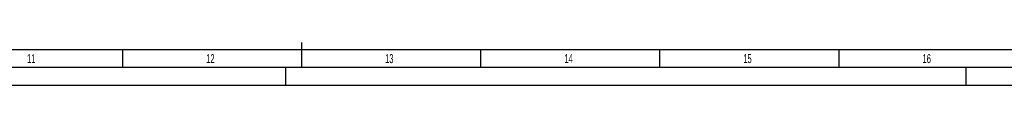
# Model space of a CAD drawing. Header units: millimetres. Extents: x 0 to 1189, y 0 to 841.
# Tile 45 of 184: x 516 to 791, y 0 to 12. Entities that reach past the tile are written whole.
import ezdxf

# ---------------------------------------------------------------- set-up
doc = ezdxf.new("R2010")
doc.units = ezdxf.units.MM
doc.header["$LTSCALE"] = 65.395
doc.layers.get('0').update_dxf_attribs({"linetype": 'CONTINUOUS'})
doc.styles.add('TEXTSTYLE_2', font='txt')

msp = doc.modelspace()

# ---------------------------------------------------------------- linework, layer by layer
at = {"color": 6, "linetype": 'Continuous'}
for p, q in [((594.5, 5), (594.5, 12)), ((1184, 5), (5, 5))]:
    msp.add_line(p, q, dxfattribs=at)
at = {"color": 5, "linetype": 'Continuous'}
for p, q in [((1179, 10), (10, 10)), ((544.5, 5), (544.5, 10)), ((644.5, 5), (644.5, 10)), ((694.5, 5), (694.5, 10)), ((744.5, 5), (744.5, 10)), ((590, 0), (590, 5)), ((780, 0), (780, 5)), ((1189, 0), (0, 0))]:
    msp.add_line(p, q, dxfattribs=at)

# ---------------------------------------------------------------- texts
at = {"color": 5, "linetype": 'Continuous', "style": 'TEXTSTYLE_2'}
for s, width, p in [('11', 0.52381, (517.806, 6.248)), ('12', 0.630952, (567.806, 6.248)), ('13', 0.595238, (617.806, 6.248)), ('14', 0.630952, (667.806, 6.248)), ('15', 0.595238, (717.806, 6.248)), ('16', 0.630952, (767.806, 6.248))]:
    msp.add_text(s, height=2.50001, dxfattribs=dict(at, width=width)).set_placement(p)

doc.saveas('drawing.dxf')
